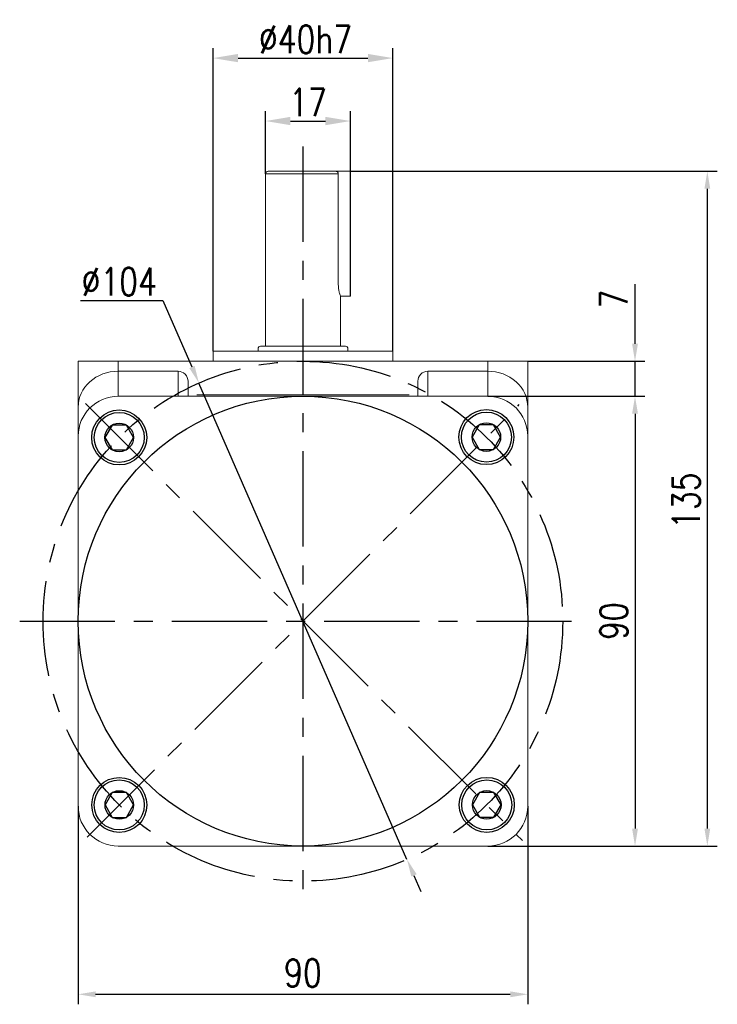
# Model space of a CAD drawing. Header units: inches. Extents: x 837 to 6223, y -2862 to 3098.
# Tile 139 of 139: x 5834 to 5974, y 2562 to 2759. Entities that reach past the tile are written whole.
import ezdxf

# ---------------------------------------------------------------- set-up
doc = ezdxf.new("R2010")
doc.units = ezdxf.units.IN
doc.header["$LTSCALE"] = 10
doc.header["$MEASUREMENT"] = 0
doc.linetypes.add('CENTER', pattern=[10.16, 6.35, -1.27, 1.27, -1.27])
for name, color, linetype in [('1轮廓实线层', 7, 'Continuous'), ('3中心线层', 1, 'CENTER'), ('7标注层', 4, 'Continuous')]:
    doc.layers.add(name, color=color, linetype=linetype)
doc.styles.add('TH_GBDIM', font='romans.shx', dxfattribs={"width": 0.8, "bigfont": 'gbcbig.shx'})
doc.dimstyles.new('TH_GBDIM', dxfattribs={"dimtxt": 3.5, "dimasz": 2.5, "dimexe": 2, "dimexo": 0, "dimgap": 1, "dimtad": 1, "dimdec": 4, "dimdsep": 46, "dimtxsty": 'TH_GBDIM', "dimcen": 0.09, "dimclrd": 4, "dimclre": 4, "dimclrt": 3, "dimadec": 0, "dimazin": 0, "dimtfac": 1, "dimtdec": 4, "dimtmove": 0, "dimatfit": 3, "dimfxl": 1, "dimtzin": 0, "dimarcsym": 0})

# ---------------------------------------------------------------- blocks, each defined once
blk = doc.blocks.new('*D236')
at = {"layer": '7标注层', "color": 4, "lineweight": -2, "transparency": 16777216}
for p, q in [((5845.84, 2601.77), (5845.84, 2562.13)), ((5935.84, 2601.77), (5935.84, 2562.13)), ((5849.34, 2564.13), (5932.34, 2564.13))]:
    blk.add_line(p, q, dxfattribs=at)
at = {"layer": '7标注层', "color": 4, "transparency": 16777216}
for points in [[(5849.34, 2564.71), (5849.34, 2563.54), (5845.84, 2564.13)], [(5932.34, 2564.71), (5932.34, 2563.54), (5935.84, 2564.13)]]:
    blk.add_solid(points, dxfattribs=at)
at = {"layer": 'Defpoints', "color": 0, "transparency": 16777216}
for p in [(5845.84, 2601.77), (5935.84, 2601.77), (5935.84, 2564.13)]:
    blk.add_point(p, dxfattribs=at)
at = {"layer": '7标注层', "color": 3, "transparency": 16777216, "insert": (5890.84, 2568.38), "char_height": 5.5, "attachment_point": 5, "style": 'TH_GBDIM'}
blk.add_mtext('90', dxfattribs=at)
blk = doc.blocks.new('*D237')
at = {"layer": '7标注层', "color": 4, "lineweight": -2, "transparency": 16777216}
for p, q in [((5927.84, 2683.77), (5959.31, 2683.77)), ((5957.31, 2680.27), (5957.31, 2597.27)), ((5927.84, 2593.77), (5959.31, 2593.77))]:
    blk.add_line(p, q, dxfattribs=at)
at = {"layer": '7标注层', "color": 4, "transparency": 16777216}
for points in [[(5956.73, 2680.27), (5957.9, 2680.27), (5957.31, 2683.77)], [(5956.73, 2597.27), (5957.9, 2597.27), (5957.31, 2593.77)]]:
    blk.add_solid(points, dxfattribs=at)
at = {"layer": 'Defpoints', "color": 0, "transparency": 16777216}
for p in [(5927.84, 2683.77), (5927.84, 2593.77), (5957.31, 2593.77)]:
    blk.add_point(p, dxfattribs=at)
at = {"layer": '7标注层', "color": 3, "transparency": 16777216, "insert": (5953.06, 2638.77), "char_height": 5.5, "attachment_point": 5, "rotation": 90, "style": 'TH_GBDIM'}
blk.add_mtext('90', dxfattribs=at)
blk = doc.blocks.new('*D238')
at = {"layer": '7标注层', "color": 4, "lineweight": -2, "transparency": 16777216}
for p, q in [((5957.31, 2694.27), (5957.31, 2706.21)), ((5935.84, 2690.77), (5959.31, 2690.77)), ((5957.31, 2683.77), (5957.31, 2690.77)), ((5936.9, 2683.77), (5959.31, 2683.77)), ((5957.31, 2680.27), (5957.31, 2676.77))]:
    blk.add_line(p, q, dxfattribs=at)
at = {"layer": '7标注层', "color": 4, "transparency": 16777216}
for points in [[(5956.73, 2694.27), (5957.9, 2694.27), (5957.31, 2690.77)], [(5956.73, 2680.27), (5957.9, 2680.27), (5957.31, 2683.77)]]:
    blk.add_solid(points, dxfattribs=at)
at = {"layer": 'Defpoints', "color": 0, "transparency": 16777216}
for p in [(5935.84, 2690.77), (5936.9, 2683.77), (5957.31, 2683.77)]:
    blk.add_point(p, dxfattribs=at)
at = {"layer": '7标注层', "color": 3, "transparency": 16777216, "insert": (5953.06, 2703.24), "char_height": 5.5, "attachment_point": 5, "rotation": 90, "style": 'TH_GBDIM'}
blk.add_mtext('7', dxfattribs=at)
blk = doc.blocks.new('*D220')
at = {"layer": '7标注层', "color": 4, "lineweight": -2, "transparency": 16777216}
for p, q in [((5900.34, 2728.77), (5973.79, 2728.77)), ((5971.79, 2597.27), (5971.79, 2725.27)), ((5935.84, 2593.77), (5973.79, 2593.77))]:
    blk.add_line(p, q, dxfattribs=at)
at = {"layer": '7标注层', "color": 4, "transparency": 16777216}
for points in [[(5971.21, 2725.27), (5972.37, 2725.27), (5971.79, 2728.77)], [(5971.21, 2597.27), (5972.37, 2597.27), (5971.79, 2593.77)]]:
    blk.add_solid(points, dxfattribs=at)
at = {"layer": 'Defpoints', "color": 0, "transparency": 16777216}
for p in [(5900.34, 2728.77), (5971.79, 2728.77), (5935.84, 2593.77)]:
    blk.add_point(p, dxfattribs=at)
at = {"layer": '7标注层', "color": 3, "transparency": 16777216, "insert": (5967.54, 2662.89), "char_height": 5.5, "attachment_point": 5, "rotation": 90, "style": 'TH_GBDIM'}
blk.add_mtext('135', dxfattribs=at)
blk = doc.blocks.new('*D239')
at = {"layer": '7标注层', "color": 4, "lineweight": -2, "transparency": 16777216}
for p, q in [((5883.34, 2728.27), (5883.34, 2740.83)), ((5900.34, 2728.77), (5900.34, 2740.83)), ((5888.34, 2738.83), (5895.34, 2738.83))]:
    blk.add_line(p, q, dxfattribs=at)
at = {"layer": '7标注层', "color": 4, "transparency": 16777216}
for points in [[(5888.34, 2739.67), (5888.34, 2738), (5883.34, 2738.83)], [(5895.34, 2739.67), (5895.34, 2738), (5900.34, 2738.83)]]:
    blk.add_solid(points, dxfattribs=at)
at = {"layer": 'Defpoints', "color": 0, "transparency": 16777216}
for p in [(5900.34, 2738.83), (5883.34, 2728.27), (5900.34, 2728.77)]:
    blk.add_point(p, dxfattribs=at)
at = {"layer": '7标注层', "color": 3, "transparency": 16777216, "insert": (5891.84, 2742.58), "char_height": 5.5, "attachment_point": 5, "style": 'TH_GBDIM'}
blk.add_mtext('17', dxfattribs=at)
blk = doc.blocks.new('*D240')
at = {"layer": '7标注层', "color": 4, "lineweight": -2, "transparency": 16777216}
for p, q in [((5872.84, 2692.77), (5872.84, 2753.42)), ((5908.84, 2692.77), (5908.84, 2753.42)), ((5877.84, 2751.42), (5903.84, 2751.42))]:
    blk.add_line(p, q, dxfattribs=at)
at = {"layer": '7标注层', "color": 4, "transparency": 16777216}
for points in [[(5877.84, 2752.25), (5877.84, 2750.59), (5872.84, 2751.42)], [(5903.84, 2752.25), (5903.84, 2750.59), (5908.84, 2751.42)]]:
    blk.add_solid(points, dxfattribs=at)
at = {"layer": 'Defpoints', "color": 0, "transparency": 16777216}
for p in [(5908.84, 2751.42), (5872.84, 2692.77), (5908.84, 2692.77)]:
    blk.add_point(p, dxfattribs=at)
at = {"layer": '7标注层', "color": 3, "transparency": 16777216, "insert": (5891.35, 2755.17), "char_height": 5.5, "attachment_point": 5, "style": 'TH_GBDIM'}
blk.add_mtext('{%%c40}{}{h7}', dxfattribs=at)
blk = doc.blocks.new('*D222')
at = {"layer": '7标注层', "color": 4, "lineweight": -2, "transparency": 16777216}
for p, q in [((5846.31, 2702.93), (5862.81, 2702.93)), ((5862.81, 2702.93), (5868.62, 2689.63)), ((5911.66, 2591.12), (5870.02, 2686.42)), ((5913.06, 2587.92), (5914.47, 2584.71))]:
    blk.add_line(p, q, dxfattribs=at)
at = {"layer": '7标注层', "color": 4, "transparency": 16777216}
for points in [[(5869.16, 2689.86), (5868.09, 2689.4), (5870.02, 2686.42)], [(5913.6, 2588.15), (5912.53, 2587.68), (5911.66, 2591.12)]]:
    blk.add_solid(points, dxfattribs=at)
at = {"layer": 'Defpoints', "color": 0, "transparency": 16777216}
for p in [(5870.02, 2686.42), (5911.66, 2591.12)]:
    blk.add_point(p, dxfattribs=at)
at = {"layer": '7标注层', "color": 3, "transparency": 16777216, "insert": (5854.06, 2706.68), "char_height": 5.5, "attachment_point": 5, "style": 'TH_GBDIM'}
blk.add_mtext('∅104', dxfattribs=at)
blk = doc.blocks.new('GB／T70.1M6R10')
at = {"layer": '1轮廓实线层'}
for p, q in [((0, 2.86), (-2.48, 1.43)), ((2.48, 1.43), (0, 2.86)), ((-2.48, 1.43), (-2.48, -1.43)), ((2.48, -1.43), (2.48, 1.43)), ((-2.48, -1.43), (0, -2.86)), ((0, -2.86), (2.48, -1.43))]:
    blk.add_line(p, q, dxfattribs=at)
for radius in [5, 2.86]:
    blk.add_circle((0, 0), radius, dxfattribs=at)

msp = doc.modelspace()

# ---------------------------------------------------------------- linework, layer by layer
at = {"color": 7, "linetype": 'Continuous', "lineweight": 15}
for p, q in [((5897.91518, 2728.27338), (5883.34411, 2728.27338)), ((5883.84411, 2728.77338), (5897.38246, 2728.77338)), ((5895.34411, 2728.77338), (5900.34411, 2728.77338)), ((5897.91518, 2706.27338), (5897.91518, 2728.27338)), ((5898.34411, 2703.77338), (5900.34411, 2703.77338)), ((5872.84411, 2692.77338), (5908.84411, 2692.77338)), ((5882.34411, 2693.77338), (5899.34411, 2693.77338)), ((5845.84411, 2690.77338), (5853.84411, 2690.77338)), ((5845.84411, 2681.60434), (5845.84411, 2690.77338)), ((5853.84411, 2690.77338), (5853.84411, 2688.77338)), ((5853.84411, 2690.77338), (5927.84411, 2690.77338)), ((5927.84411, 2688.77338), (5927.84411, 2690.77338)), ((5927.84411, 2690.77338), (5935.84411, 2690.77338)), ((5935.84411, 2690.77338), (5935.84411, 2681.60434)), ((5853.84411, 2688.77338), (5853.84411, 2683.77338)), ((5865.84411, 2688.77338), (5853.84411, 2688.77338)), ((5865.84411, 2683.77338), (5865.84411, 2688.77338)), ((5915.84411, 2688.77338), (5915.84411, 2683.77338)), ((5915.84411, 2688.77338), (5927.84411, 2688.77338)), ((5927.84411, 2683.77338), (5927.84411, 2688.77338)), ((5867.84411, 2686.76134), (5867.84411, 2683.77338)), ((5913.84411, 2683.77338), (5913.84411, 2686.76134)), ((5927.84411, 2683.77338), (5853.84411, 2683.77338)), ((5869.57353, 2684.02338), (5912.11469, 2684.02338)), ((5845.84411, 2675.77338), (5845.84411, 2681.60434)), ((5935.84411, 2681.60434), (5935.84411, 2675.77338)), ((5845.84411, 2675.77338), (5845.84411, 2678.27338)), ((5935.84411, 2678.27338), (5935.84411, 2675.77338)), ((5845.84411, 2675.77338), (5845.84411, 2601.77338)), ((5935.84411, 2601.77338), (5935.84411, 2675.77338)), ((5853.84411, 2593.77338), (5927.84411, 2593.77338))]:
    msp.add_line(p, q, dxfattribs=at)
msp.add_line((5900.34411, 2703.77338), (5900.34411, 2728.77338))
for centre, radius, start, end in [((5883.84411, 2728.27338), 0.5, 90, 180), ((5882.34411, 2693.27338), 0.5, 90, 180), ((5899.34411, 2693.27338), 0.5, 0, 90), ((5853.84411, 2675.77338), 8, 90, 180), ((5927.84411, 2675.77338), 8, 0, 90), ((5853.84411, 2601.77338), 8, 180, 270), ((5927.84411, 2601.77338), 8, 270, 0)]:
    msp.add_arc(centre, radius, start, end, dxfattribs=at)
for centre, major_axis, ratio, start_param, end_param in [((5853.84411, 2681.60434), (8, 0), 0.896129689, 1.570796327, 3.141592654), ((5865.84411, 2686.76134), (0, 2.01204), 0.994016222, 4.71238898, 6.283185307), ((5915.84411, 2686.76134), (0, -2.01204), 0.994016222, 3.141592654, 4.71238898), ((5927.84411, 2681.60434), (8, 0), 0.896129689, 0, 1.570796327)]:
    msp.add_ellipse(centre, major_axis=major_axis, ratio=ratio, start_param=start_param, end_param=end_param, dxfattribs=at)
for points in [[(5883.34411, 2728.27338), (5883.34411, 2693.77338)], [(5898.34411, 2693.77338), (5898.34411, 2703.80083)], [(5872.84411, 2692.77338), (5872.84411, 2690.77338)], [(5881.84411, 2693.27338), (5881.84411, 2692.77338)], [(5899.84411, 2692.77338), (5899.84411, 2693.27338)], [(5908.84411, 2690.77338), (5908.84411, 2692.77338)]]:
    msp.add_open_spline(points, degree=1, dxfattribs=at)
for points, knots in [([(5897.38246, 2728.77338), (5897.44557, 2728.76733), (5897.57189, 2728.75523), (5897.73842, 2728.65969), (5897.85763, 2728.52107), (5897.9096, 2728.38285), (5897.91383, 2728.29977), (5897.91518, 2728.27338)], [0, 0, 0, 0, 0.233369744, 0.467050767, 0.691530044, 0.902046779, 1, 1, 1, 1]), ([(5898.33505, 2703.80083), (5898.33775, 2703.79265), (5898.35003, 2703.75537), (5898.28312, 2703.95598), (5898.15658, 2704.38542), (5898.00802, 2705.04927), (5897.92456, 2705.72252), (5897.91742, 2706.14145), (5897.91518, 2706.27338)], [0, 0, 0, 0, 0.057099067, 0.260089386, 0.465830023, 0.681254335, 0.899620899, 1, 1, 1, 1])]:
    msp.add_open_spline(points, degree=3, knots=knots, dxfattribs=at)
at = {"layer": '1轮廓实线层'}
for centre, radius in [((5890.84411, 2638.78218), 45), ((5854.05439, 2675.52275), 5.5), ((5927.55655, 2675.59996), 5.5), ((5854.07339, 2602.005), 5.5), ((5927.63504, 2602.02522), 5.5)]:
    msp.add_circle(centre, radius, dxfattribs=at)
at = {"layer": '3中心线层', "ltscale": 0.3}
for p, q in [((5890.84411, 2733.73048), (5890.84411, 2581.6847)), ((5834.13132, 2638.77338), (5946.40957, 2638.77338))]:
    msp.add_line(p, q, dxfattribs=at)
at = {"layer": '3中心线层', "color": 1, "ltscale": 0.3}
for p, q in [((5847.2789, 2682.29059), (5934.7924, 2594.87595)), ((5847.6447, 2595.57517), (5934.15088, 2682.09656))]:
    msp.add_line(p, q, dxfattribs=at)
at = {"layer": '3中心线层', "ltscale": 0.3}
msp.add_circle((5890.84411, 2638.77338), 52, dxfattribs=at)

# ---------------------------------------------------------------- block references
at = {"layer": '1轮廓实线层', "rotation": 270}
for p in [(5854.05439, 2675.52275), (5927.55655, 2675.59996), (5854.07339, 2602.005), (5927.63504, 2602.02522)]:
    msp.add_blockref('GB／T70.1M6R10', p, dxfattribs=at)

# ---------------------------------------------------------------- dimensions: what is measured, and where the dimension line sits
at = {"layer": '7标注层'}
dim = msp.add_linear_dim(base=(5908.84411, 2751.41834), p1=(5872.84411, 2692.77338), p2=(5908.84411, 2692.77338), text='{%%c40}{}{h7}', dimstyle='TH_GBDIM', override={"dimtxt": 5.5, "dimasz": 5, "dimdec": 0}, dxfattribs=at)
dim.commit()
dim.dimension.update_dxf_attribs({"geometry": '*D240', "text_midpoint": (5891.35173, 2751.41834), "dimtype": 160})
for base, p1, p2, override, picture, middle in [((5900.34411, 2738.83222), (5883.34411, 2728.27338), (5900.34411, 2728.77338), {"dimtxt": 5.5, "dimasz": 5, "dimdec": 0}, '*D239', (5891.84411, 2738.83222)), ((5935.84411, 2564.12647), (5845.84411, 2601.77338), (5935.84411, 2601.77338), {"dimtxt": 5.5, "dimasz": 3.5, "dimgap": 1.5, "dimdec": 1, "dimadec": 1}, '*D236', (5890.84411, 2564.12647))]:
    dim = msp.add_linear_dim(base=base, p1=p1, p2=p2, dimstyle='TH_GBDIM', override=override, dxfattribs=at)
    dim.commit()
    dim.dimension.update_dxf_attribs({"geometry": picture, "text_midpoint": middle, "dimtype": 160})
for base, p1, p2, override, picture, middle in [((5971.7893, 2728.77338), (5935.84411, 2593.77338), (5900.34411, 2728.77338), {"dimtxt": 5.5, "dimasz": 3.5, "dimgap": 1.5, "dimtad": 1, "dimjust": 0, "dimdec": 1, "dimlfac": 1, "dimse1": 0, "dimse2": 0, "dimsd1": 0, "dimsd2": 0, "dimadec": 1}, '*D220', (5971.7893, 2662.89009)), ((5957.3125, 2683.77338), (5935.84411, 2690.77338), (5936.90026, 2683.77338), {"dimtxt": 5.5, "dimasz": 3.5, "dimgap": 1.5, "dimdec": 1, "dimadec": 1}, '*D238', (5957.3125, 2703.24005)), ((5957.3125, 2593.77338), (5927.84411, 2683.77338), (5927.84411, 2593.77338), {"dimtxt": 5.5, "dimasz": 3.5, "dimgap": 1.5, "dimdec": 1, "dimadec": 1}, '*D237', (5957.3125, 2638.77338))]:
    dim = msp.add_linear_dim(base=base, p1=p1, p2=p2, angle=90, dimstyle='TH_GBDIM', override=override, dxfattribs=at)
    dim.commit()
    dim.dimension.update_dxf_attribs({"geometry": picture, "text_midpoint": middle, "dimtype": 160})
dim = msp.add_diameter_dim_2p(p1=(5911.66344, 2591.12304), p2=(5870.02477, 2686.42373), dimstyle='TH_GBDIM', override={"dimtxt": 5.5, "dimasz": 3.5, "dimtoh": 1, "dimdec": 0}, dxfattribs=at)
dim.commit()
dim.dimension.update_dxf_attribs({"geometry": '*D222', "text_midpoint": (5854.0591, 2702.93318), "dimtype": 163})

doc.saveas('drawing.dxf')
